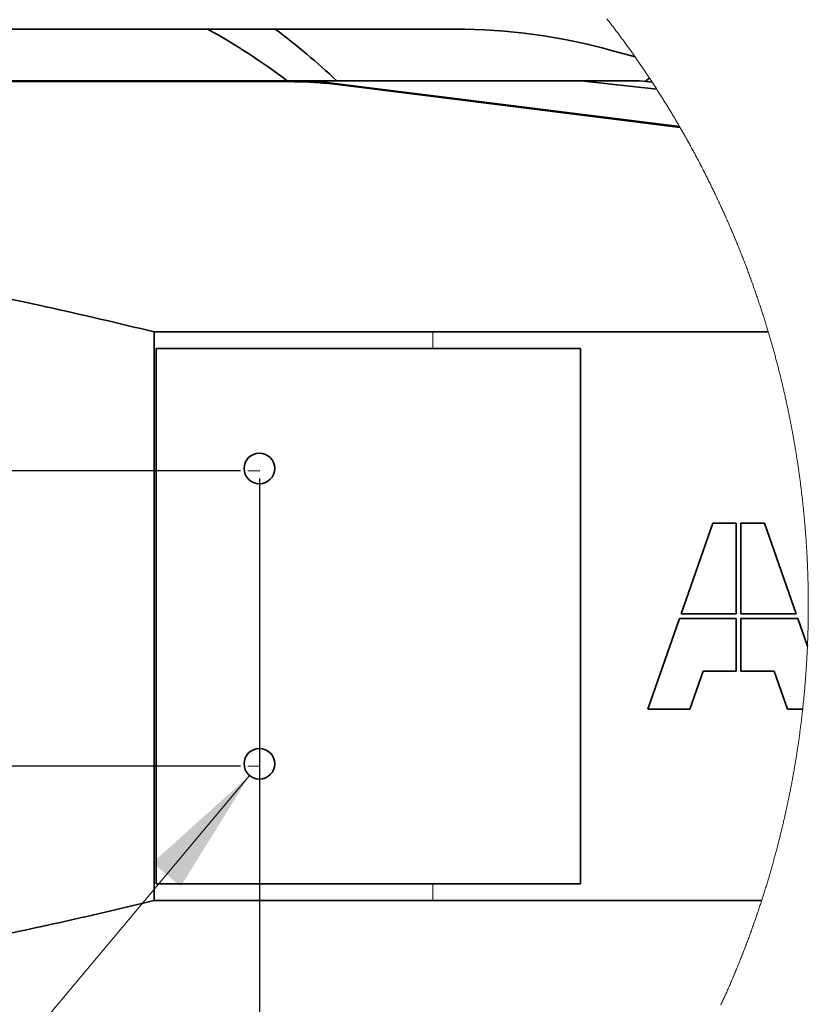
# Model space of a CAD drawing. Header units: millimetres. Extents: x 0 to 12115, y 0 to 8400.
# Tile 10 of 123: x 1502 to 1929, y 2271 to 2805. Entities that reach past the tile are written whole.
import ezdxf

# ---------------------------------------------------------------- set-up
doc = ezdxf.new("R2010")
doc.units = ezdxf.units.MM
doc.header["$LTSCALE"] = 20
doc.header["$PDSIZE"] = -1
doc.linetypes.add('CENTERX2', pattern=[20.32, 12.7, -2.54, 2.54, -2.54])
doc.layers.add('SVART_TEXT', color=7, linetype='Continuous')
doc.styles.add('SLDTEXTSTYLE0', font='TXT', dxfattribs={"width": 0.605})
doc.dimstyles.new('SLDDIMSTYLE12', dxfattribs={"dimtxt": 70, "dimasz": 70, "dimexe": 0, "dimexo": 0.0625, "dimgap": 17.5, "dimtad": 0, "dimtih": 1, "dimtoh": 1, "dimdec": 1, "dimlfac": 0.5, "dimrnd": 1e-09, "dimzin": 12, "dimdsep": 46, "dimtxsty": 'SLDTEXTSTYLE0', "dimsah": 1, "dimcen": 0, "dimadec": 0, "dimazin": 3, "dimtfac": 1, "dimtofl": 0, "dimtmove": 0, "dimatfit": 3, "dimfxl": 1, "dimfrac": 2, "dimtolj": 1, "dimtzin": 12, "dimarcsym": 0})
doc.dimstyles.new('SLDDIMSTYLE9', dxfattribs={"dimtxt": 70, "dimasz": 70, "dimexe": 0, "dimexo": 0.0625, "dimgap": 17.5, "dimtad": 1, "dimdec": 1, "dimlfac": 0.5, "dimrnd": 1e-09, "dimzin": 12, "dimdsep": 46, "dimtxsty": 'SLDTEXTSTYLE0', "dimsah": 1, "dimcen": 0.09, "dimadec": 0, "dimazin": 3, "dimtfac": 1, "dimtmove": 0, "dimatfit": 0, "dimfxl": 1, "dimfrac": 2, "dimtolj": 1, "dimtzin": 12, "dimarcsym": 0})

# ---------------------------------------------------------------- blocks, each defined once
blk = doc.blocks.new('_D_62')
at = {"layer": 'SVART_TEXT'}
for p, q in [((635.31, 2560.08), (635.31, 2680.08)), ((1621.66, 2560.08), (605.31, 2560.08)), ((635.31, 2560.08), (635.31, 2400.08)), ((1621.66, 2400.08), (605.31, 2400.08)), ((635.31, 2400.08), (635.31, 2280.08))]:
    blk.add_line(p, q, dxfattribs=at)
for points in [[(635.31, 2560.08), (645.31, 2630.08), (625.31, 2630.08)], [(635.31, 2400.08), (625.31, 2330.08), (645.31, 2330.08)]]:
    blk.add_solid(points, dxfattribs=at)
at = {"layer": 'SVART_TEXT', "insert": (545.08, 2426.61), "char_height": 70, "attachment_point": 1, "rotation": 90, "style": 'SLDTEXTSTYLE0'}
blk.add_mtext('80', dxfattribs=at)
blk = doc.blocks.new('_D_63')
at = {"layer": 'SVART_TEXT'}
for p, q in [((774.17, 2560.08), (774.17, 2778.8)), ((1621.66, 2560.08), (744.17, 2560.08)), ((774.17, 2480.08), (774.17, 2560.08)), ((1427.86, 2480.08), (744.17, 2480.08)), ((774.17, 2480.08), (774.17, 2360.08))]:
    blk.add_line(p, q, dxfattribs=at)
for points in [[(774.17, 2560.08), (784.17, 2630.08), (764.17, 2630.08)], [(774.17, 2480.08), (764.17, 2410.08), (784.17, 2410.08)]]:
    blk.add_solid(points, dxfattribs=at)
at = {"layer": 'SVART_TEXT', "insert": (683.94, 2671.86), "char_height": 70, "attachment_point": 1, "rotation": 90, "style": 'SLDTEXTSTYLE0'}
blk.add_mtext('40', dxfattribs=at)
blk = doc.blocks.new('_D_64')
at = {"layer": 'SVART_TEXT'}
for p, q in [((1631.86, 2556.08), (1631.86, 1713.85)), ((1431.86, 2476.08), (1431.86, 1713.85)), ((1431.86, 1743.85), (1311.86, 1743.85)), ((1431.86, 1743.85), (1631.86, 1743.85)), ((1631.86, 1743.85), (1751.86, 1743.85))]:
    blk.add_line(p, q, dxfattribs=at)
for points in [[(1431.86, 1743.85), (1361.86, 1753.85), (1361.86, 1733.85)], [(1631.86, 1743.85), (1701.86, 1733.85), (1701.86, 1753.85)]]:
    blk.add_solid(points, dxfattribs=at)
at = {"layer": 'SVART_TEXT', "insert": (1451.65, 1834.08), "char_height": 70, "attachment_point": 1, "style": 'SLDTEXTSTYLE0'}
blk.add_mtext('100', dxfattribs=at)
blk = doc.blocks.new('SW_SYMBOL_HOLE_DEPTH')
at = {"layer": 'SVART_TEXT', "color": 0}
for p, q in [((0, 17500), (16000, 17500)), ((8000, 17500), (8000, 1500)), ((2000, 11100), (8000, 1500)), ((14000, 11100), (8000, 1500))]:
    blk.add_line(p, q, dxfattribs=at)
blk = doc.blocks.new('_D_65')
at = {"color": 7, "linetype": 'Continuous', "lineweight": 0}
for p, q in [((1626.52, 2395.07), (1080.42, 1743.85)), ((1080.42, 1743.85), (584.87, 1743.85))]:
    blk.add_line(p, q, dxfattribs=at)
at = {"color": 7, "linetype": 'Continuous', "lineweight": 18}
blk.add_solid([(1626.52, 2395.07), (1573.88, 2347.86), (1589.21, 2335.01)], dxfattribs=at)
at = {"color": 7, "linetype": 'Continuous', "lineweight": 18, "xscale": 0.0045117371, "yscale": 0.0045117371, "zscale": 0.0045117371}
blk.add_blockref('SW_SYMBOL_HOLE_DEPTH', (846.79, 1753.96), dxfattribs=at)
at = {"color": 7, "linetype": 'Continuous', "lineweight": 18, "char_height": 70, "attachment_point": 1, "style": 'SLDTEXTSTYLE0'}
for s, insert in [('2x M8', (584.87, 1834.28)), ('16', (943.48, 1834.28))]:
    blk.add_mtext(s, dxfattribs=dict(at, insert=insert))

msp = doc.modelspace()

# ---------------------------------------------------------------- linework, layer by layer
at = {"color": 7, "linetype": 'Continuous', "lineweight": 35}
for p, q in [((1603.886887, 2799.42935), (1431.855246, 2799.42935)), ((1640.504643, 2799.42935), (1603.886887, 2799.42935)), ((1737.85524, 2799.42935), (1640.504643, 2799.42935)), ((1835.524842, 2784.34866), (1822.761342, 2787.884884)), ((1411.855146, 2771.429234), (1649.386093, 2771.429234)), ((1649.386093, 2771.429234), (1661.855146, 2771.429234)), ((1661.855146, 2771.429234), (1674.227759, 2769.880467)), ((1661.855146, 2771.429234), (1806.073472, 2771.429234)), ((1674.174115, 2769.452744), (1859.867021, 2746.206694)), ((1674.227759, 2769.880467), (1859.594986, 2746.676617)), ((1806.073472, 2771.429234), (1847.282692, 2766.84063)), ((1806.073472, 2771.429234), (1837.892696, 2771.429234)), ((1837.892696, 2771.429234), (1844.820663, 2770.636492)), ((1843.337461, 2772.888833), (1840.781137, 2771.098786)), ((1574.861809, 2635.429316), (1574.861809, 2327.429347)), ((1574.861809, 2635.429316), (1725.855156, 2635.429316)), ((1725.855156, 2635.429316), (1907.681748, 2635.429316)), ((1575.85518, 2626.429253), (1575.85518, 2336.429291)), ((1805.855199, 2626.429253), (1575.85518, 2626.429253)), ((1805.855199, 2336.429291), (1805.855199, 2626.429253)), ((1877.593681, 2531.81737), (1860.419079, 2482.683354)), ((1890.361711, 2531.81737), (1877.593681, 2531.81737)), ((1890.361711, 2482.683354), (1890.361711, 2531.81737)), ((1905.637666, 2531.81737), (1892.869755, 2531.81737)), ((1892.869755, 2531.81737), (1892.869755, 2482.683354)), ((1922.812387, 2482.683354), (1905.637666, 2531.81737)), ((1860.419079, 2482.683354), (1890.361711, 2482.683354)), ((1892.869755, 2482.683354), (1922.812387, 2482.683354)), ((1859.542414, 2480.17531), (1842.367693, 2431.041294)), ((1890.361711, 2480.17531), (1859.542414, 2480.17531)), ((1890.361711, 2451.561385), (1890.361711, 2480.17531)), ((1923.689052, 2480.17531), (1892.869755, 2480.17531)), ((1892.869755, 2480.17531), (1892.869755, 2451.561385)), ((1928.921863, 2465.205126), (1923.689052, 2480.17531)), ((1865.167662, 2431.041294), (1872.340366, 2451.561385)), ((1872.340366, 2451.561385), (1890.361711, 2451.561385)), ((1892.869755, 2451.561385), (1910.890981, 2451.561385)), ((1910.890981, 2451.561385), (1918.063685, 2431.041294)), ((1842.367693, 2431.041294), (1865.167662, 2431.041294)), ((1918.063685, 2431.041294), (1926.338479, 2431.041294)), ((1575.85518, 2336.429291), (1805.855199, 2336.429291)), ((1725.855156, 2327.429347), (1574.861809, 2327.429347)), ((1904.131457, 2327.429347), (1725.855156, 2327.429347))]:
    msp.add_line(p, q, dxfattribs=at)
at = {"color": 8, "linetype": 'Continuous', "lineweight": 18}
for p, q in [((1411.855146, 2771.359377), (1649.386093, 2771.359377)), ((1649.386093, 2771.359377), (1649.386093, 2771.429234)), ((1649.386093, 2770.998888), (1649.386093, 2771.359377)), ((1674.174115, 2769.452744), (1674.219057, 2769.811325)), ((1674.219057, 2769.811325), (1674.227759, 2769.880467)), ((1674.219057, 2769.811325), (1859.638855, 2746.601038)), ((1725.855156, 2626.429253), (1725.855156, 2635.429316)), ((1725.855156, 2327.429347), (1725.855156, 2336.429291))]:
    msp.add_line(p, q, dxfattribs=at)
at = {"color": 7, "linetype": 'CENTERX2', "lineweight": 18}
for p, q in [((1631.855196, 2560.084505), (1625.660781, 2560.084505)), ((1631.855196, 2400.084505), (1625.660781, 2400.084505))]:
    msp.add_line(p, q, dxfattribs=at)
at = {"color": 7, "linetype": 'Continuous', "lineweight": 18, "flags": 128}
for points in [[(1929.386183, 2487.075739), (1929.386183, 2487.124257), (1929.385826, 2487.767749), (1929.384634, 2488.411122), (1929.382607, 2489.054614), (1929.379746, 2489.697986), (1929.37617, 2490.341478), (1929.371759, 2490.98485), (1929.366633, 2491.628342), (1929.360553, 2492.271715), (1929.353758, 2492.915206), (1929.346248, 2493.558579), (1929.337784, 2494.201951), (1929.328605, 2494.845324), (1929.318592, 2495.488697), (1929.307863, 2496.132069), (1929.29618, 2496.775442), (1929.283783, 2497.418695), (1929.27055, 2498.062067), (1929.256603, 2498.705321), (1929.241821, 2499.348574), (1929.226204, 2499.991827), (1929.209754, 2500.635081), (1929.192587, 2501.278334), (1929.174587, 2501.921468), (1929.155871, 2502.564722), (1929.136201, 2503.207856), (1929.115817, 2503.85099), (1929.094597, 2504.494124), (1929.072663, 2505.137139), (1929.049894, 2505.780154), (1929.02629, 2506.423169), (1929.001853, 2507.066183), (1928.976699, 2507.709079), (1928.950712, 2508.352094), (1928.92389, 2508.99499), (1928.896233, 2509.637766), (1928.867861, 2510.280662), (1928.838655, 2510.923438), (1928.808734, 2511.566215), (1928.777978, 2512.208872), (1928.746387, 2512.85153), (1928.713962, 2513.494187), (1928.680822, 2514.136725), (1928.646728, 2514.779263), (1928.612038, 2515.421801), (1928.576395, 2516.064339), (1928.540036, 2516.706758), (1928.502842, 2517.349058), (1928.464934, 2517.991357), (1928.426072, 2518.633657), (1928.386494, 2519.275957), (1928.346201, 2519.918137), (1928.304955, 2520.560198), (1928.262993, 2521.202259), (1928.220197, 2521.844321), (1928.176686, 2522.486263), (1928.13234, 2523.128205), (1928.08716, 2523.770028), (1928.041145, 2524.41185), (1927.994415, 2525.053673), (1927.94685, 2525.695258), (1927.898571, 2526.336961), (1927.849337, 2526.978546), (1927.799388, 2527.620011), (1927.748725, 2528.261476), (1927.697107, 2528.902822), (1927.644774, 2529.544168), (1927.591607, 2530.185395), (1927.537724, 2530.826621), (1927.483007, 2531.467729), (1927.427455, 2532.108717), (1927.371069, 2532.749706), (1927.313968, 2533.390575), (1927.256033, 2534.031444), (1927.197382, 2534.672194), (1927.137777, 2535.312944), (1927.077576, 2535.953575), (1927.016422, 2536.594086), (1926.954552, 2537.234478), (1926.891848, 2537.874871), (1926.82831, 2538.515263), (1926.764056, 2539.155417), (1926.698967, 2539.795571), (1926.633045, 2540.435605), (1926.566407, 2541.07564), (1926.498934, 2541.715556), (1926.430627, 2542.355352), (1926.361605, 2542.995029), (1926.291749, 2543.634706), (1926.221057, 2544.274264), (1926.149532, 2544.913702), (1926.077291, 2545.553141), (1926.004335, 2546.19246), (1925.930425, 2546.831661), (1925.8558, 2547.470742), (1925.780341, 2548.109703), (1925.704166, 2548.748665), (1925.627157, 2549.387508), (1925.549313, 2550.026231), (1925.470754, 2550.664835), (1925.391361, 2551.30332), (1925.311133, 2551.941805), (1925.23019, 2552.580171), (1925.148412, 2553.218298), (1925.0658, 2553.856426), (1924.982473, 2554.494553), (1924.898311, 2555.132442), (1924.813315, 2555.770212), (1924.727603, 2556.407981), (1924.641058, 2557.045513), (1924.553796, 2557.683044), (1924.465581, 2558.320456), (1924.376651, 2558.957749), (1924.287006, 2559.594922), (1924.196526, 2560.231858), (1924.105212, 2560.868912), (1924.013182, 2561.505728), (1923.920199, 2562.142306), (1923.82662, 2562.778883), (1923.732087, 2563.415461), (1923.636838, 2564.0518), (1923.540875, 2564.688139), (1923.443958, 2565.32424), (1923.346445, 2565.960102), (1923.247978, 2566.595965), (1923.148796, 2567.231827), (1923.048779, 2567.867451), (1922.948047, 2568.502837), (1922.846481, 2569.138222), (1922.74408, 2569.773608), (1922.640964, 2570.408755), (1922.537014, 2571.043663), (1922.432229, 2571.678572), (1922.326728, 2572.313242), (1922.220394, 2572.947913), (1922.113344, 2573.582344), (1922.005459, 2574.216776), (1921.89674, 2574.85097), (1921.787306, 2575.484925), (1921.677038, 2576.11888), (1921.565935, 2576.752596), (1921.454116, 2577.386313), (1921.341583, 2578.019791), (1921.228096, 2578.653269), (1921.113893, 2579.286509), (1920.998975, 2579.91951), (1920.883223, 2580.552512), (1920.766636, 2581.185275), (1920.649334, 2581.818037), (1920.531198, 2582.450562), (1920.412227, 2583.082848), (1920.292541, 2583.715134), (1920.17202, 2584.347182), (1920.050785, 2584.978991), (1919.928714, 2585.6108), (1919.805929, 2586.242371), (1919.682309, 2586.873942), (1919.557854, 2587.505274), (1919.432684, 2588.136368), (1919.30668, 2588.767462), (1919.179961, 2589.398079), (1919.052407, 2590.028935), (1918.924018, 2590.659314), (1918.794915, 2591.289692), (1918.664977, 2591.919833), (1918.534323, 2592.549973), (1918.402835, 2593.179875), (1918.270632, 2593.809538), (1918.137595, 2594.439202), (1918.003723, 2595.068388), (1917.869135, 2595.697813), (1917.733833, 2596.326762), (1917.597577, 2596.95571), (1917.460724, 2597.58442), (1917.322918, 2598.212891), (1917.184397, 2598.841124), (1917.045161, 2599.469357), (1916.90509, 2600.097351), (1916.764304, 2600.725346), (1916.622564, 2601.352864), (1916.480228, 2601.980381), (1916.337058, 2602.607661), (1916.193053, 2603.23494), (1916.048333, 2603.861742), (1915.902778, 2604.488545), (1915.756508, 2605.115109), (1915.609404, 2605.741673), (1915.461465, 2606.36776), (1915.312811, 2606.993847), (1915.163442, 2607.619696), (1915.013238, 2608.245306), (1914.8622, 2608.870917), (1914.710447, 2609.496289), (1914.557978, 2610.121184), (1914.404675, 2610.746317), (1914.250537, 2611.370974), (1914.095685, 2611.995392), (1913.939997, 2612.619811), (1913.783595, 2613.24399), (1913.626477, 2613.867932), (1913.468524, 2614.491635), (1913.309738, 2615.115338), (1913.150236, 2615.738564), (1912.989899, 2616.36179), (1912.828847, 2616.984778), (1912.666961, 2617.607527), (1912.50436, 2618.230038), (1912.341043, 2618.852311), (1912.176892, 2619.474583), (1912.011906, 2620.096379), (1911.846205, 2620.718174), (1911.67967, 2621.339732), (1911.512419, 2621.96105), (1911.344453, 2622.582131), (1911.175653, 2623.203211), (1911.006018, 2623.823815), (1910.835668, 2624.444418), (1910.664603, 2625.064545), (1910.492703, 2625.684672), (1910.320088, 2626.30456), (1910.146638, 2626.92421), (1909.972354, 2627.543621), (1909.797474, 2628.162795), (1909.621641, 2628.781729), (1909.445211, 2629.400425), (1909.267947, 2630.019122), (1909.089848, 2630.637341), (1908.911034, 2631.25556), (1908.731505, 2631.873303), (1908.551141, 2632.491045), (1908.369943, 2633.10855), (1908.188149, 2633.725577), (1908.00552, 2634.342604), (1907.822057, 2634.959393), (1907.681748, 2635.429316), (1907.496974, 2636.045628), (1907.311365, 2636.661702), (1907.12516, 2637.277775), (1906.938001, 2637.893372), (1906.750247, 2638.50873), (1906.561657, 2639.12385), (1906.372234, 2639.73897), (1906.182095, 2640.353613), (1905.991241, 2640.968018), (1905.799552, 2641.582423), (1905.607149, 2642.196351), (1905.41391, 2642.81004), (1905.220076, 2643.423491), (1905.025288, 2644.036942), (1904.829785, 2644.649916), (1904.633566, 2645.262652), (1904.436633, 2645.875388), (1904.238864, 2646.487647), (1904.040381, 2647.099667), (1903.841063, 2647.711449), (1903.64103, 2648.322993), (1903.440281, 2648.934298), (1903.238699, 2649.545365), (1903.0364, 2650.156193), (1902.833268, 2650.766783), (1902.62942, 2651.377135), (1902.424857, 2651.987009), (1902.219459, 2652.596884), (1902.013346, 2653.20652), (1901.806518, 2653.81568), (1901.598856, 2654.424839), (1901.390478, 2655.033522), (1901.181385, 2655.641966), (1900.971457, 2656.25041), (1900.760814, 2656.858378), (1900.549337, 2657.466107), (1900.337264, 2658.073597), (1900.124356, 2658.680611), (1899.910614, 2659.287625), (1899.696156, 2659.8944), (1899.480983, 2660.500698), (1899.265095, 2661.106759), (1899.048373, 2661.71258), (1898.830935, 2662.318163), (1898.612782, 2662.923508), (1898.393795, 2663.528614), (1898.174092, 2664.133482), (1897.953674, 2664.737873), (1897.732421, 2665.342265), (1897.510454, 2665.946179), (1897.287771, 2666.549855), (1897.064373, 2667.153292), (1896.84014, 2667.756253), (1896.615192, 2668.359213), (1896.389529, 2668.961697), (1896.163031, 2669.563942), (1895.935818, 2670.165949), (1895.70789, 2670.767718), (1895.479127, 2671.369248), (1895.249769, 2671.970301), (1895.019576, 2672.571116), (1894.788548, 2673.171692), (1894.556924, 2673.77203), (1894.324466, 2674.37213), (1894.091293, 2674.971753), (1893.857404, 2675.571137), (1893.622681, 2676.170283), (1893.387243, 2676.76919), (1893.151089, 2677.367621), (1892.91422, 2677.965813), (1892.676636, 2678.563767), (1892.438218, 2679.161482), (1892.199084, 2679.758959), (1891.959235, 2680.355959), (1891.718551, 2680.952721), (1891.477272, 2681.549244), (1891.235158, 2682.145291), (1890.992328, 2682.741099), (1890.748664, 2683.336668), (1890.504405, 2683.932), (1890.25931, 2684.527092), (1890.013501, 2685.121708), (1889.766976, 2685.716086), (1889.519736, 2686.309987), (1889.271661, 2686.903649), (1889.022872, 2687.497073), (1888.773486, 2688.090258), (1888.523146, 2688.682967), (1888.272211, 2689.275437), (1888.02056, 2689.867669), (1887.768075, 2690.459662), (1887.514874, 2691.051178), (1887.260958, 2691.642456), (1887.006327, 2692.233258), (1886.750981, 2692.823821), (1886.494919, 2693.414145), (1886.238023, 2694.004231), (1885.980412, 2694.59384), (1885.722086, 2695.182972), (1885.463044, 2695.772105), (1885.203287, 2696.36076), (1884.942814, 2696.949177), (1884.681508, 2697.537117), (1884.419605, 2698.124819), (1884.156868, 2698.712283), (1883.893415, 2699.299269), (1883.629247, 2699.886017), (1883.364364, 2700.472289), (1883.098766, 2701.05856), (1882.832452, 2701.644116), (1882.565304, 2702.229672), (1882.29756, 2702.814751), (1882.028982, 2703.399353), (1881.759688, 2703.983717), (1881.489798, 2704.567843), (1881.219074, 2705.151492), (1880.947634, 2705.734902), (1880.675479, 2706.318074), (1880.402609, 2706.900769), (1880.128905, 2707.483225), (1879.854604, 2708.065205), (1879.579588, 2708.646946), (1879.303738, 2709.228211), (1879.027292, 2709.809237), (1878.750011, 2710.389786), (1878.472134, 2710.970097), (1878.193423, 2711.550169), (1877.913996, 2712.129765), (1877.633974, 2712.709122), (1877.353117, 2713.288002), (1877.071544, 2713.866644), (1876.789257, 2714.444809), (1876.506254, 2715.022736), (1876.222536, 2715.600186), (1875.938221, 2716.177397), (1875.653073, 2716.754132), (1875.367209, 2717.330628), (1875.08063, 2717.906886), (1874.793335, 2718.482428), (1874.505326, 2719.05797), (1874.216601, 2719.633036), (1873.927161, 2720.207625), (1873.637005, 2720.781975), (1873.346135, 2721.355849), (1873.054549, 2721.929484), (1872.762248, 2722.502642), (1872.469231, 2723.075562), (1872.175499, 2723.648005), (1871.881053, 2724.22021), (1871.58601, 2724.791937), (1871.290132, 2725.363427), (1870.993539, 2725.934439), (1870.696351, 2726.504975), (1870.398327, 2727.075272), (1870.099589, 2727.645331), (1869.800254, 2728.214913), (1869.500085, 2728.784018), (1869.19932, 2729.352885), (1868.89784, 2729.921275), (1868.595645, 2730.489426), (1868.292615, 2731.057101), (1867.988988, 2731.624299), (1867.684647, 2732.191258), (1867.379591, 2732.75774), (1867.073938, 2733.323985), (1866.767451, 2733.889752), (1866.460249, 2734.455042), (1866.15245, 2735.020094), (1865.843817, 2735.58467), (1865.534588, 2736.149006), (1865.224644, 2736.712866), (1864.913985, 2737.276488), (1864.60261, 2737.839394), (1864.29052, 2738.402062), (1863.977834, 2738.964491), (1863.664314, 2739.526444), (1863.350197, 2740.08792), (1863.035246, 2740.649157), (1862.719699, 2741.209917), (1862.403437, 2741.770201), (1862.086579, 2742.330246), (1861.768886, 2742.889815), (1861.450597, 2743.448906), (1861.131474, 2744.00776), (1860.811755, 2744.566136), (1860.49132, 2745.124035), (1860.17029, 2745.681696), (1859.867021, 2746.206694), (1859.638855, 2746.601038), (1859.594986, 2746.676617), (1859.271928, 2747.233086), (1858.948156, 2747.789317), (1858.623668, 2748.344832), (1858.298585, 2748.900109), (1857.972786, 2749.454909), (1857.646271, 2750.00947), (1857.319042, 2750.563555), (1856.991216, 2751.117163), (1856.662675, 2751.670294), (1856.333419, 2752.223187), (1856.003448, 2752.775603), (1855.672881, 2753.327542), (1855.341479, 2753.879242), (1855.009481, 2754.430466), (1854.676768, 2754.981213), (1854.343459, 2755.531483), (1854.009434, 2756.081515), (1853.674695, 2756.63107), (1853.33924, 2757.180148), (1853.003189, 2757.728749), (1852.666303, 2758.277111), (1852.328941, 2758.824997), (1851.990744, 2759.372406), (1851.651951, 2759.919339), (1851.312443, 2760.466032), (1850.97222, 2761.012249), (1850.631401, 2761.55799), (1850.289866, 2762.103253), (1849.947616, 2762.648039), (1849.604651, 2763.192587), (1849.26109, 2763.736659), (1848.916933, 2764.280253), (1848.571941, 2764.82337), (1848.226353, 2765.366249), (1847.88005, 2765.908413), (1847.533151, 2766.450339), (1847.282692, 2766.84063), (1846.934601, 2767.38184), (1846.585795, 2767.922573), (1846.236393, 2768.46283), (1845.886275, 2769.00261), (1845.535442, 2769.541912), (1845.184013, 2770.080977), (1844.831869, 2770.619564), (1844.820663, 2770.636492), (1844.467923, 2771.174603), (1844.114348, 2771.712237), (1843.760177, 2772.249394), (1843.40541, 2772.786313), (1843.337461, 2772.888833), (1842.98186, 2773.425036), (1842.625543, 2773.960762), (1842.268631, 2774.496251), (1841.911003, 2775.031023), (1841.55266, 2775.565558), (1841.19372, 2776.099616), (1840.834185, 2776.633196), (1840.473815, 2777.1663), (1840.112969, 2777.698927), (1839.751288, 2778.231078), (1839.389011, 2778.762989), (1839.026138, 2779.294186), (1838.66255, 2779.825144), (1838.298246, 2780.355626), (1837.933346, 2780.88563), (1837.567851, 2781.415158), (1837.20164, 2781.944209), (1836.834713, 2782.472783), (1836.467191, 2783.00088), (1836.098954, 2783.5285), (1835.73012, 2784.055882), (1835.524842, 2784.34866), (1835.155055, 2784.875088), (1834.784552, 2785.401278), (1834.413334, 2785.926752), (1834.041521, 2786.451989), (1833.668992, 2786.97651), (1833.295867, 2787.500792), (1832.922145, 2788.024598), (1832.547709, 2788.547926), (1832.172557, 2789.07054), (1831.79681, 2789.592915), (1831.420466, 2790.114813), (1831.043407, 2790.636235), (1830.665752, 2791.157179), (1830.287382, 2791.677647), (1829.908415, 2792.197638), (1829.528853, 2792.717152), (1829.148575, 2793.236189), (1828.767702, 2793.754988), (1828.386113, 2794.273072), (1828.003928, 2794.790678), (1827.621028, 2795.307808), (1827.237531, 2795.824461), (1826.853439, 2796.340638), (1826.468631, 2796.856337), (1826.083228, 2797.37156), (1825.697228, 2797.886544), (1825.310513, 2798.400813), (1824.923202, 2798.914605), (1824.535176, 2799.42792), (1824.146554, 2799.940758), (1823.757335, 2800.45312), (1823.367521, 2800.965004), (1822.976991, 2801.476412), (1822.585746, 2801.987343), (1822.194025, 2802.497559), (1821.801588, 2803.007536), (1821.408555, 2803.517037), (1821.014806, 2804.026061), (1820.620581, 2804.534369), (1820.225522, 2805.042439)], [(1881.969019, 2270.718866), (1882.237717, 2271.303468), (1882.5057, 2271.888547), (1882.772967, 2272.473865), (1883.039519, 2273.05954), (1883.305236, 2273.645454), (1883.570358, 2274.231844), (1883.834645, 2274.818473), (1884.098217, 2275.40546), (1884.361073, 2275.992685), (1884.623214, 2276.580387), (1884.88464, 2277.168327), (1885.145351, 2277.756625), (1885.405227, 2278.345161), (1885.664507, 2278.934174), (1885.922953, 2279.523426), (1886.180684, 2280.112915), (1886.437699, 2280.702882), (1886.693999, 2281.293087), (1886.949464, 2281.883531), (1887.204334, 2282.474451), (1887.458369, 2283.06561), (1887.711689, 2283.657008), (1887.964293, 2284.248882), (1888.216182, 2284.840994), (1888.467356, 2285.433345), (1888.717696, 2286.026054), (1888.967439, 2286.61912), (1889.216348, 2287.212544), (1889.464542, 2287.806087), (1889.711901, 2288.400107), (1889.958664, 2288.994365), (1890.204593, 2289.588981), (1890.449807, 2290.183835), (1890.694305, 2290.779047), (1890.938088, 2291.374498), (1891.181037, 2291.970306), (1891.423389, 2292.566472), (1891.664907, 2293.162876), (1891.905591, 2293.759518), (1892.145678, 2294.356518), (1892.384931, 2294.953876), (1892.623588, 2295.551353), (1892.861291, 2296.149307), (1893.098399, 2296.747499), (1893.334791, 2297.34593), (1893.570348, 2297.944718), (1893.805191, 2298.543744), (1894.039198, 2299.143129), (1894.27261, 2299.742752), (1894.505188, 2300.342732), (1894.73705, 2300.942951), (1894.968196, 2301.543527), (1895.198509, 2302.144223), (1895.428106, 2302.745395), (1895.656988, 2303.346687), (1895.885154, 2303.948336), (1896.112486, 2304.550343), (1896.339103, 2305.152588), (1896.565005, 2305.755072), (1896.790072, 2306.357794), (1897.014424, 2306.960874), (1897.238061, 2307.564192), (1897.460982, 2308.167868), (1897.683069, 2308.771663), (1897.90444, 2309.375935), (1898.125097, 2309.980326), (1898.344919, 2310.585075), (1898.564025, 2311.190062), (1898.782417, 2311.795288), (1898.999974, 2312.400871), (1899.216816, 2313.006692), (1899.432942, 2313.612752), (1899.648353, 2314.219051), (1899.86293, 2314.825707), (1900.076791, 2315.432482), (1900.289818, 2316.039615), (1900.50213, 2316.647106), (1900.713727, 2317.254715), (1900.924608, 2317.862683), (1901.134655, 2318.470889), (1901.343986, 2319.079333), (1901.552483, 2319.688015), (1901.760265, 2320.297056), (1901.967331, 2320.906215), (1902.173683, 2321.515732), (1902.3792, 2322.125488), (1902.583882, 2322.735482), (1902.787968, 2323.345714), (1902.99122, 2323.956185), (1903.193637, 2324.567013), (1903.39534, 2325.177961), (1903.596326, 2325.789266), (1903.796598, 2326.40069), (1903.996035, 2327.012473), (1904.131457, 2327.429347), (1904.329583, 2328.041487), (1904.526993, 2328.653984), (1904.723689, 2329.266601), (1904.91955, 2329.879456), (1905.114695, 2330.492669), (1905.309006, 2331.106), (1905.502602, 2331.71969), (1905.695483, 2332.333498), (1905.887529, 2332.947665), (1906.07886, 2333.562069), (1906.269356, 2334.176593), (1906.459137, 2334.791475), (1906.648203, 2335.406475), (1906.836435, 2336.021834), (1907.023832, 2336.637311), (1907.210633, 2337.253027), (1907.396599, 2337.869101), (1907.581731, 2338.485294), (1907.766148, 2339.101725), (1907.94985, 2339.718395), (1908.132717, 2340.335303), (1908.314868, 2340.952449), (1908.496186, 2341.569834), (1908.676788, 2342.187457), (1908.856556, 2342.8052), (1909.035608, 2343.4233), (1909.213945, 2344.04152), (1909.391448, 2344.659977), (1909.568116, 2345.278674), (1909.744069, 2345.897608), (1909.919306, 2346.516781), (1910.09371, 2347.136074), (1910.267397, 2347.755723), (1910.44037, 2348.375493), (1910.612389, 2348.9955), (1910.783812, 2349.615627), (1910.954401, 2350.236111), (1911.124155, 2350.856715), (1911.293193, 2351.477557), (1911.461517, 2352.098637), (1911.629006, 2352.719956), (1911.795661, 2353.341394), (1911.9616, 2353.96307), (1912.126824, 2354.584985), (1912.291214, 2355.207019), (1912.454769, 2355.829292), (1912.617728, 2356.451803), (1912.779733, 2357.074552), (1912.941023, 2357.697421), (1913.101598, 2358.320527), (1913.261339, 2358.943873), (1913.420364, 2359.567337), (1913.578555, 2360.19104), (1913.735911, 2360.814863), (1913.892552, 2361.439043), (1914.048478, 2362.063222), (1914.203569, 2362.68776), (1914.357945, 2363.312416), (1914.511487, 2363.937312), (1914.664194, 2364.562326), (1914.816186, 2365.187579), (1914.967462, 2365.812951), (1915.117904, 2366.438561), (1915.267512, 2367.06441), (1915.416404, 2367.690378), (1915.564462, 2368.316584), (1915.711805, 2368.94291), (1915.858432, 2369.569474), (1916.004106, 2370.196157), (1916.149184, 2370.823079), (1916.293308, 2371.450119), (1916.436717, 2372.077399), (1916.57941, 2372.704797), (1916.721269, 2373.332434), (1916.862413, 2373.960309), (1917.002722, 2374.588185), (1917.142197, 2375.216299), (1917.280957, 2375.844651), (1917.418882, 2376.473122), (1917.556092, 2377.101832), (1917.692467, 2377.730661), (1917.828127, 2378.359609), (1917.962953, 2378.988796), (1918.097064, 2379.618102), (1918.23034, 2380.247646), (1918.362781, 2380.877309), (1918.494507, 2381.507092), (1918.625399, 2382.137113), (1918.755576, 2382.767253), (1918.884918, 2383.397513), (1919.013425, 2384.028011), (1919.141218, 2384.658628), (1919.268295, 2385.289483), (1919.394418, 2385.920339), (1919.519946, 2386.551433), (1919.644519, 2387.182765), (1919.768378, 2387.814098), (1919.891521, 2388.445669), (1920.01383, 2389.077478), (1920.135304, 2389.709287), (1920.256063, 2390.341335), (1920.375988, 2390.973502), (1920.495078, 2391.605788), (1920.613452, 2392.238312), (1920.731112, 2392.870956), (1920.847818, 2393.5036), (1920.963809, 2394.136601), (1921.079084, 2394.769602), (1921.193525, 2395.402842), (1921.307131, 2396.036082), (1921.420023, 2396.66956), (1921.532079, 2397.303276), (1921.643302, 2397.936993), (1921.753809, 2398.570829), (1921.8636, 2399.204903), (1921.972438, 2399.839096), (1922.080561, 2400.47329), (1922.187969, 2401.107722), (1922.294542, 2401.742392), (1922.400281, 2402.377062), (1922.505185, 2403.011852), (1922.609374, 2403.64688), (1922.712847, 2404.281907), (1922.815367, 2404.917174), (1922.917172, 2405.55244), (1923.018261, 2406.187945), (1923.118516, 2406.823569), (1923.217937, 2407.459193), (1923.316523, 2408.095055), (1923.414394, 2408.731037), (1923.51155, 2409.367137), (1923.607751, 2410.003357), (1923.703238, 2410.639697), (1923.798009, 2411.276036), (1923.891827, 2411.912613), (1923.98493, 2412.54931), (1924.077317, 2413.186126), (1924.16887, 2413.823061), (1924.259588, 2414.459997), (1924.349472, 2415.09717), (1924.43864, 2415.734463), (1924.527093, 2416.371756), (1924.614593, 2417.009168), (1924.701377, 2417.646819), (1924.787327, 2418.284469), (1924.872562, 2418.922239), (1924.956962, 2419.560128), (1925.040528, 2420.198136), (1925.123378, 2420.836263), (1925.205394, 2421.47439), (1925.286695, 2422.112756), (1925.367042, 2422.751122), (1925.446674, 2423.389607), (1925.52559, 2424.028211), (1925.603553, 2424.666934), (1925.680801, 2425.305658), (1925.757333, 2425.94462), (1925.833031, 2426.583581), (1925.907895, 2427.222662), (1925.981924, 2427.861863), (1926.055237, 2428.501063), (1926.127717, 2429.140501), (1926.199361, 2429.77994), (1926.270291, 2430.419379), (1926.338479, 2431.041294), (1926.407858, 2431.680971), (1926.476285, 2432.320767), (1926.544115, 2432.960682), (1926.610991, 2433.600598), (1926.677152, 2434.240632), (1926.742479, 2434.880786), (1926.80709, 2435.52094), (1926.870867, 2436.161213), (1926.93381, 2436.801606), (1926.995918, 2437.441998), (1927.057311, 2438.082509), (1927.117869, 2438.72314), (1927.177712, 2439.363771), (1927.236721, 2440.004521), (1927.294895, 2440.64539), (1927.352234, 2441.286259), (1927.408859, 2441.927247), (1927.464649, 2442.568236), (1927.519604, 2443.209343), (1927.573844, 2443.850451), (1927.62725, 2444.491678), (1927.679822, 2445.133024), (1927.731678, 2445.77437), (1927.782699, 2446.415835), (1927.832886, 2447.0573), (1927.882358, 2447.698765), (1927.930876, 2448.340469), (1927.978798, 2448.982053), (1928.025767, 2449.623876), (1928.07202, 2450.26558), (1928.117439, 2450.907402), (1928.162023, 2451.549344), (1928.205892, 2452.191286), (1928.248927, 2452.833348), (1928.291127, 2453.475409), (1928.332612, 2454.11747), (1928.373262, 2454.759651), (1928.413078, 2455.401831), (1928.452059, 2456.044131), (1928.490325, 2456.68643), (1928.527757, 2457.32873), (1928.564474, 2457.971149), (1928.600236, 2458.613687), (1928.635284, 2459.256106), (1928.669616, 2459.898644), (1928.702995, 2460.541182), (1928.735658, 2461.183839), (1928.767487, 2461.826497), (1928.798601, 2462.469154), (1928.82888, 2463.11193), (1928.858325, 2463.754707), (1928.886935, 2464.397483), (1928.91483, 2465.040379), (1928.921863, 2465.205126), (1928.948685, 2465.848022), (1928.974673, 2466.490918), (1928.999945, 2467.133933), (1929.024383, 2467.776828), (1929.048106, 2468.419843), (1929.070994, 2469.062977), (1929.093048, 2469.705992), (1929.114267, 2470.349126), (1929.134771, 2470.99226), (1929.154321, 2471.635395), (1929.173276, 2472.278529), (1929.191276, 2472.921663), (1929.208561, 2473.564916), (1929.225012, 2474.208169), (1929.240629, 2474.851423), (1929.25553, 2475.494676), (1929.269597, 2476.138049), (1929.282829, 2476.781302), (1929.295346, 2477.424674), (1929.306909, 2478.067928), (1929.317876, 2478.7113), (1929.32789, 2479.354673), (1929.337188, 2479.998045), (1929.345652, 2480.641537), (1929.353282, 2481.28491), (1929.360076, 2481.928282), (1929.366156, 2482.571655), (1929.371401, 2483.215146), (1929.375931, 2483.858519), (1929.379508, 2484.502011), (1929.382369, 2485.145502), (1929.384514, 2485.788875), (1929.385706, 2486.432367), (1929.386183, 2487.075739)]]:
    msp.add_lwpolyline(points, dxfattribs=at)
at = {"color": 7, "linetype": 'Continuous', "lineweight": 35, "flags": 128}
msp.add_lwpolyline([(1411.855146, 2770.999127), (1530.620619, 2770.998888), (1649.386093, 2770.998888)], dxfattribs=at)
at = {"color": 7, "linetype": 'Continuous', "lineweight": 35}
for centre, radius in [((1631.85526, 2561.429372), 8.300032), ((1631.855208, 2401.429307), 8.300028)]:
    msp.add_circle(centre, radius, dxfattribs=at)
for centre, radius, start, end in [((1431.869079, 2487.758264), 355.990158, 52.83040039, 61.10477317), ((1417.060022, 2500.262793), 373.40076, 46.5693924, 53.2443006), ((1737.854722, 2481.423789), 318.005561, 74.51433466, 89.99990655), ((1649.390532, 2571.500369), 199.928865, 82.86369012, 90.00127227)]:
    msp.add_arc(centre, radius, start, end, dxfattribs=at)
at = {"color": 8, "linetype": 'Continuous', "lineweight": 18}
msp.add_arc((1649.384703, 2571.384943), 199.974434, 82.86615441, 89.99960185, dxfattribs=at)
at = {"color": 7, "linetype": 'Continuous', "lineweight": 35}
for points, knots in [([(1649.386093, 2770.998888), (1653.521444, 2770.934474), (1661.80819, 2770.805396), (1670.046823, 2769.90421), (1674.174115, 2769.452744)], [0, 0, 0, 0, 0.4990319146, 1, 1, 1, 1]), ([(1574.861809, 2635.429316), (1555.335275, 2640.088114), (1516.266027, 2649.40957), (1468.828865, 2658.946918), (1434.913383, 2665.14198), (1414.725322, 2668.980742), (1398.376352, 2671.422617), (1383.876277, 2672.262164), (1371.304777, 2672.171808), (1357.58358, 2671.155558), (1342.79758, 2668.9295), (1327.06534, 2665.1935), (1311.553276, 2660.094766), (1296.528221, 2653.696151), (1282.16697, 2646.082887), (1268.551111, 2637.348078), (1255.591592, 2627.401597), (1243.521423, 2616.380572), (1232.478399, 2604.425805), (1222.517602, 2591.643803), (1213.588904, 2577.925807), (1205.894557, 2563.534572), (1199.514922, 2548.655831), (1194.440113, 2533.422337), (1190.639828, 2517.656251), (1188.222519, 2501.677775), (1187.189067, 2485.689152), (1187.494115, 2469.811085), (1189.159654, 2453.861422), (1192.169603, 2438.148374), (1196.468062, 2422.859573), (1201.964053, 2408.089162), (1208.729001, 2393.692485), (1216.706884, 2379.867292), (1225.798812, 2366.772042), (1235.925484, 2354.485833), (1247.143123, 2342.980566), (1259.326107, 2332.416055), (1272.339354, 2322.924346), (1286.075533, 2314.548623), (1300.597456, 2307.280727), (1315.716917, 2301.25367), (1331.254061, 2296.536527), (1347.094243, 2293.141239), (1363.322563, 2291.081592), (1378.369241, 2290.491851), (1392.06733, 2290.970855), (1404.280753, 2292.306554), (1432.752524, 2297.114056), (1473.443548, 2304.816532), (1526.295961, 2315.735292), (1558.670103, 2323.530585), (1574.861809, 2327.429347)], [0, 0, 0, 0, 0.0602674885, 0.1205849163, 0.1452433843, 0.1637763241, 0.1822907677, 0.194817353, 0.2073440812, 0.220010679, 0.2360961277, 0.2521828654, 0.2685020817, 0.2850618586, 0.3011532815, 0.3172478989, 0.3335745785, 0.3501427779, 0.3662599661, 0.3823803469, 0.3987383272, 0.4153426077, 0.4313134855, 0.4472864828, 0.4634938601, 0.479945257, 0.4957436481, 0.5115420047, 0.5275696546, 0.5438330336, 0.5595162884, 0.5751979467, 0.591096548, 0.607218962, 0.6230642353, 0.638906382, 0.6549672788, 0.6712527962, 0.6872633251, 0.7032711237, 0.7195010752, 0.7359616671, 0.7520794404, 0.7681952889, 0.7845431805, 0.8011328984, 0.8133482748, 0.8256644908, 0.8379880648, 0.900029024, 0.9500001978, 1, 1, 1, 1])]:
    msp.add_open_spline(points, degree=3, knots=knots, dxfattribs=at)
at = {"color": 7, "linetype": 'Continuous', "lineweight": 0}
for p in [(1631.855196, 2560.084505), (1631.855196, 2400.084505)]:
    msp.add_point(p, dxfattribs=at)

# ---------------------------------------------------------------- dimensions: what is measured, and where the dimension line sits
at = {"color": 7, "linetype": 'Continuous', "lineweight": 18}
dim = msp.add_radius_dim(center=(1631.855196, 2401.429327), mpoint=(1626.522015, 2395.069517), text='2x M8{\\fGDT;x}16', dimstyle='SLDDIMSTYLE12', override={"dimpost": '<>'}, dxfattribs=at)
dim.commit()
dim.dimension.update_dxf_attribs({"geometry": '_D_65', "text_midpoint": (817.647734, 1797.658652), "dimtype": 164})
at = {"layer": 'SVART_TEXT'}
for base, p1, p2, picture, middle in [((774.172777, 2560.084505), (1431.855196, 2480.084505), (1625.660781, 2560.084505), '_D_63', (774.172777, 2725.331562)), ((635.31458, 2400.084505), (1625.660781, 2560.084505), (1625.660781, 2400.084505), '_D_62', (635.31458, 2480.084505))]:
    dim = msp.add_linear_dim(base=base, p1=p1, p2=p2, angle=90, dimstyle='SLDDIMSTYLE9', dxfattribs=at)
    dim.commit()
    dim.dimension.update_dxf_attribs({"geometry": picture, "text_midpoint": middle, "dimtype": 160})
dim = msp.add_linear_dim(base=(1631.855196, 1743.846149), p1=(1431.855196, 2480.084505), p2=(1631.855196, 2560.084505), dimstyle='SLDDIMSTYLE9', dxfattribs=at)
dim.commit()
dim.dimension.update_dxf_attribs({"geometry": '_D_64', "text_midpoint": (1531.855196, 1743.846149), "dimtype": 160})

doc.saveas('drawing.dxf')
